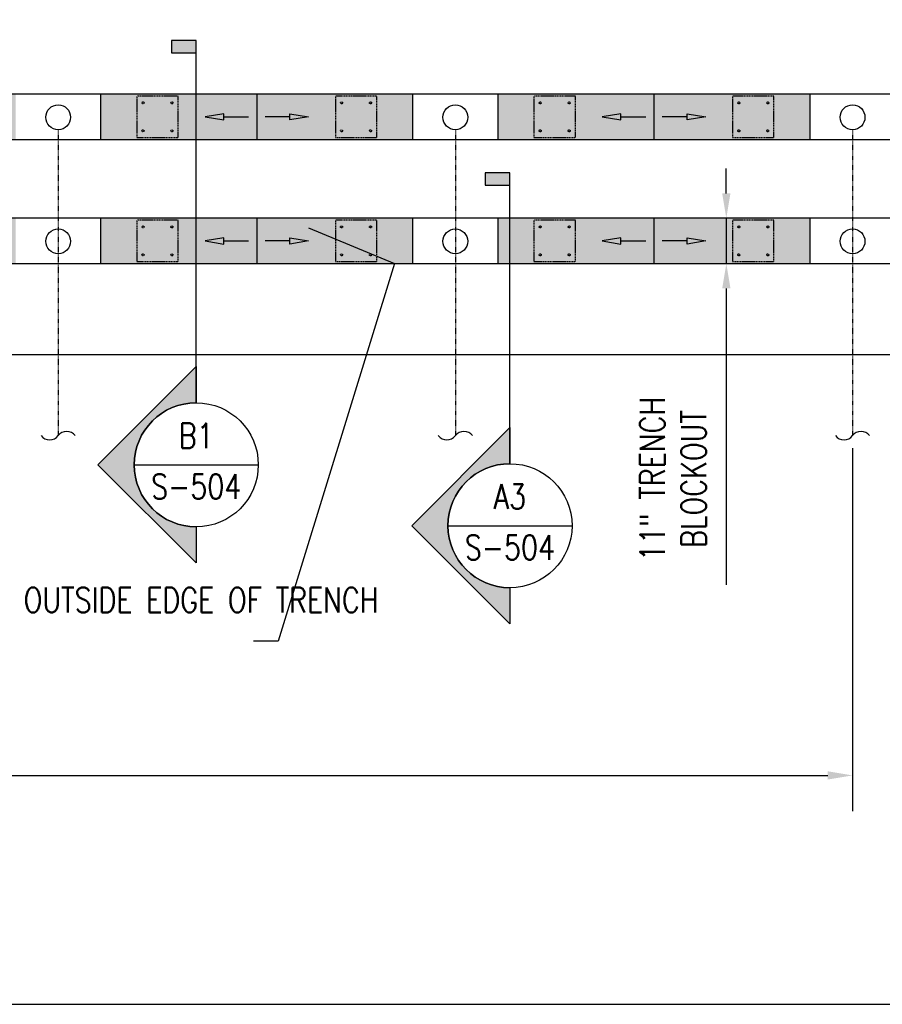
# Model space of a CAD drawing. Header units: inches. Extents: x -3662 to 6974, y 589 to 974.
# Tile 2 of 39: x 348 to 556, y 610 to 848. Entities that reach past the tile are written whole.
import ezdxf
from ezdxf import colors
from ezdxf.entities.mleader import LeaderData, LeaderLine
from ezdxf.enums import TextEntityAlignment as Align
from ezdxf.math import Vec2, Vec3

# ---------------------------------------------------------------- set-up
doc = ezdxf.new("R2010")
doc.units = ezdxf.units.IN
doc.header["$MEASUREMENT"] = 0
doc.linetypes.add('Dash', pattern=[0.25, 0.125, -0.125])
for name, color, linetype in [('A-FLOR', 173, 'Continuous'), ('A-FLOR-PATT', 8, 'Continuous'), ('A-FLOR-SLOPE', 172, 'Continuous'), ('P-DRNS-PIPE', 3, 'Dash'), ('S-ANNO-DIMS', 1, 'Continuous'), ('S-ANNO-NOTE', 2, 'Continuous'), ('S-ANNO-SYMB', 2, 'Continuous'), ('S-ANNO-TEXT', 10, 'Continuous'), ('S-DOOR-SOLE', 131, 'Dash'), ('S-DOOR-TRNCH', 173, 'Continuous')]:
    doc.layers.add(name, color=color, linetype=linetype)
doc.styles.add('Annotative', font='romans.shx', dxfattribs={"width": 0.8, "height": 0.125})
doc.styles.add('Arial', font='romans.shx', dxfattribs={"width": 0.8})
doc.styles.add('ROMANS', font='romans.shx', dxfattribs={"width": 0.8})
doc.dimstyles.new('Annotative', dxfattribs={"dimscale": 0, "dimtxt": 0.125, "dimasz": 0.125, "dimexe": 0.18, "dimexo": 0.0625, "dimgap": 0.09, "dimtad": 1, "dimdec": 3, "dimzin": 3, "dimdsep": 46, "dimlunit": 4, "dimtxsty": 'Annotative', "dimcen": 0.09, "dimclrt": 2, "dimazin": 2, "dimtfac": 1, "dimtdec": 3, "dimtmove": 0, "dimatfit": 0, "dimfxl": 1, "dimtfill": 1, "dimfrac": 2, "dimtolj": 1, "dimtzin": 0, "dimarcsym": 0})

# ---------------------------------------------------------------- blocks, each defined once
blk = doc.blocks.new('*D8')
at = {"layer": 'Defpoints', "color": 0, "transparency": 16777216}
for p in [(-122.93, 777.61), (549.07, 747.61), (549.07, 665.44)]:
    blk.add_point(p, dxfattribs=at)
at = {"layer": 'S-ANNO-DIMS', "color": 0, "lineweight": -2, "transparency": 16777216}
for p, q in [((-122.93, 774.61), (-122.93, 656.8)), ((549.07, 744.61), (549.07, 656.8)), ((-116.93, 665.44), (543.07, 665.44))]:
    blk.add_line(p, q, dxfattribs=at)
at = {"layer": 'S-ANNO-DIMS', "color": 0, "transparency": 16777216}
for points in [[(-116.93, 666.44), (-116.93, 664.44), (-122.93, 665.44)], [(543.07, 666.44), (543.07, 664.44), (549.07, 665.44)]]:
    blk.add_solid(points, dxfattribs=at)
at = {"layer": 'S-ANNO-DIMS', "color": 2, "lineweight": -3, "transparency": 16777216, "insert": (213.07, 673.33), "char_height": 6, "width": 162.3139, "attachment_point": 5, "style": 'Annotative'}
blk.add_mtext('\\A1;FLOOR DRAINS @ 8\'-0" OC TYP', dxfattribs=at)
blk = doc.blocks.new('*U17')
at = {"lineweight": -3}
blk.add_hatch(color=256, dxfattribs=at).paths.add_polyline_path([(0, 2.0753), (0, 2.1378), (-0.125, 2.1378), (-0.125, 2.0753)])
h = blk.add_hatch(color=256, dxfattribs=at)
edge = h.paths.add_edge_path()
edge.add_line((0, -0.3125), (0, -0.4947))
edge.add_line((0, -0.4947), (-0.4947, 0))
edge.add_line((-0.4947, 0), (0, 0.4947))
edge.add_line((0, 0.4947), (0, 0.3125))
edge.add_arc((0, 0), 0.3125, 90, 270)
at = {"linetype": 'Continuous', "lineweight": -3}
blk.add_line((0, 0.3125), (0, 2.1378), dxfattribs=at)
at = {"lineweight": -3}
for p, q in [((0, 0.4947), (-0.4947, 0)), ((-0.3125, 0), (0.3125, 0)), ((-0.4947, 0), (0, -0.4947))]:
    blk.add_line(p, q, dxfattribs=at)
at = {"lineweight": -3, "flags": 128}
blk.add_lwpolyline([(0, 2.0753), (0, 2.1378), (-0.125, 2.1378), (-0.125, 2.0753), (0, 2.0753)], close=True, dxfattribs=at)
blk.add_lwpolyline([(0, -0.3125), (0, -0.4947), (-0.4947, 0), (0, 0.4947), (0, 0.3125, 1), (0, -0.3125)], format="xyb", close=True, dxfattribs=at)
blk.add_lwpolyline([(-0.0156, -0.3125), (-0.0156, -0.3125)], dxfattribs=at)
blk.add_lwpolyline([(-0.0156, -0.3125), (-0.0156, -0.3125)], dxfattribs=at)
at = {"lineweight": -3}
blk.add_circle((0, 0), 0.3125, dxfattribs=at)
at = {"linetype": 'Continuous', "lineweight": -3, "style": 'Arial'}
blk.add_attdef('X#', text='', height=0.0938, dxfattribs=at).set_placement((0, 0.0469), align=Align.BOTTOM_CENTER)
blk.add_attdef('X-###', text='', height=0.0938, dxfattribs=at).set_placement((0, -0.0469), align=Align.TOP_CENTER)
blk = doc.blocks.new('*D21')
at = {"layer": 'Defpoints', "color": 0, "transparency": 16777216}
for p in [(538.82, 800.21), (518.56, 789.21), (538.82, 789.21)]:
    blk.add_point(p, dxfattribs=at)
at = {"layer": 'S-ANNO-DIMS', "color": 0, "lineweight": -2, "transparency": 16777216}
for p, q in [((518.56, 806.21), (518.56, 812.21)), ((518.56, 800.21), (518.56, 789.21)), ((518.56, 783.21), (518.56, 711.56))]:
    blk.add_line(p, q, dxfattribs=at)
at = {"layer": 'S-ANNO-DIMS', "color": 0, "transparency": 16777216}
for points in [[(517.56, 806.21), (519.56, 806.21), (518.56, 800.21)], [(517.56, 783.21), (519.56, 783.21), (518.56, 789.21)]]:
    blk.add_solid(points, dxfattribs=at)
at = {"layer": 'S-ANNO-DIMS', "color": 2, "lineweight": -3, "transparency": 16777216, "insert": (505.67, 737.14), "char_height": 6, "attachment_point": 5, "rotation": 90, "style": 'Annotative'}
blk.add_mtext('\\A1;11" TRENCH\\PBLOCKOUT', dxfattribs=at)
blk = doc.blocks.new('*U24')
at = {"linetype": 'Continuous', "lineweight": -3}
blk.add_line((1.125, 0.625), (29.5, 0.625), dxfattribs=at)
at = {"lineweight": -3, "style": 'Arial'}
blk.add_attdef('DRAWING_AREA_TITLE', text='', height=0.1875, dxfattribs=at).set_placement((1.3743, 0.6339), align=Align.BOTTOM_LEFT)
blk.add_attdef('X#', text='', height=0.1875, dxfattribs=at).set_placement((0.8125, 0.625), align=Align.MIDDLE_CENTER)
blk.add_attdef('SCALE:', text='', height=0.0938, dxfattribs=at).set_placement((1.3743, 0.5606), align=Align.TOP_LEFT)
blk = doc.blocks.new('*D43')
at = {"layer": 'Defpoints', "color": 0, "transparency": 16777216}
for p in [(573.07, 913.6), (285.07, 829.71), (573.07, 799.71)]:
    blk.add_point(p, dxfattribs=at)
at = {"layer": 'S-ANNO-DIMS', "color": 0, "lineweight": -2, "transparency": 16777216}
for p, q in [((573.07, 802.71), (573.07, 922.24)), ((291.07, 913.6), (567.07, 913.6))]:
    blk.add_line(p, q, dxfattribs=at)
at = {"layer": 'S-ANNO-DIMS', "color": 0, "transparency": 16777216}
for points in [[(291.07, 914.6), (291.07, 912.6), (285.07, 913.6)], [(567.07, 914.6), (567.07, 912.6), (573.07, 913.6)]]:
    blk.add_solid(points, dxfattribs=at)
at = {"layer": 'S-ANNO-DIMS', "color": 2, "transparency": 16777216, "insert": (429.07, 921.5), "char_height": 6, "attachment_point": 5, "style": 'Annotative', "bg_fill": 3, "box_fill_scale": 1.25, "bg_fill_color": 256, "bg_fill_true_color": 13158600, "bg_fill_transparency": 0}
blk.add_mtext('\\A1;SOLE PLATES @ 4\'-0" OC', dxfattribs=at)
blk = doc.blocks.new('TRENCH SOLE PLATE')
at = {"lineweight": -3, "ltscale": 0.25}
blk.add_lwpolyline([(-5, 5), (-5, -5), (5, -5), (5, 5)], close=True, dxfattribs=at)
for centre in [(-3.5, 3.375), (3.5, 3.375), (-3.5, -3.375), (3.5, -3.375)]:
    blk.add_circle(centre, 0.25, dxfattribs=at)
blk = doc.blocks.new('ARROW')
for p, q in [((-0.09375, -0.015625), (-0.09375, 0.015625)), ((-0.09375, 0.015625), (0, 0)), ((0, 0), (-0.09375, -0.015625))]:
    blk.add_line(p, q)
blk.add_lwpolyline([(-0.09375, 0), (-0.21875, 0)])
blk.add_solid([(-0.09375, 0.015625), (0, 0), (-0.09375, -0.015625)])
blk = doc.blocks.new('*U54')
at = {"lineweight": -3}
blk.add_hatch(color=256, dxfattribs=at).paths.add_polyline_path([(0, 1.1619), (0, 1.2244), (-0.125, 1.2244), (-0.125, 1.1619)])
h = blk.add_hatch(color=256, dxfattribs=at)
edge = h.paths.add_edge_path()
edge.add_line((0, -0.8657), (0, -1.0479))
edge.add_line((0, -1.0479), (-0.4947, -0.5532))
edge.add_line((-0.4947, -0.5532), (0, -0.0585))
edge.add_line((0, -0.0585), (0, -0.2407))
edge.add_arc((0, -0.5532), 0.3125, 90, 270)
at = {"linetype": 'Continuous', "lineweight": -3}
blk.add_line((0, -0.2407), (0, 1.2244), dxfattribs=at)
at = {"lineweight": -3}
for p, q in [((0, -0.0585), (-0.4947, -0.5532)), ((-0.4947, -0.5532), (0, -1.0479)), ((-0.3125, -0.5532), (0.3125, -0.5532))]:
    blk.add_line(p, q, dxfattribs=at)
at = {"lineweight": -3, "flags": 128}
blk.add_lwpolyline([(0, 1.1619), (0, 1.2244), (-0.125, 1.2244), (-0.125, 1.1619), (0, 1.1619)], close=True, dxfattribs=at)
blk.add_lwpolyline([(0, -0.8657), (0, -1.0479), (-0.4947, -0.5532), (0, -0.0585), (0, -0.2407, 1), (0, -0.8657)], format="xyb", close=True, dxfattribs=at)
blk.add_lwpolyline([(-0.0156, -0.8657), (-0.0156, -0.8657)], dxfattribs=at)
blk.add_lwpolyline([(-0.0156, -0.8657), (-0.0156, -0.8657)], dxfattribs=at)
at = {"lineweight": -3}
blk.add_circle((0, -0.5532), 0.3125, dxfattribs=at)
at = {"linetype": 'Continuous', "lineweight": -3, "style": 'Arial'}
blk.add_attdef('X#', text='', height=0.0938, dxfattribs=at).set_placement((0, -0.5063), align=Align.BOTTOM_CENTER)
blk.add_attdef('X-###', text='', height=0.0938, dxfattribs=at).set_placement((0, -0.6001), align=Align.TOP_CENTER)

msp = doc.modelspace()

# ---------------------------------------------------------------- hatches: boundary and pattern name
at = {"layer": 'A-FLOR-PATT'}
h = msp.add_hatch(dxfattribs=at)
h.set_pattern_fill('AR-SAND', color=256, scale=2)
h.paths.add_polyline_path([(-158.9285, 830.2127), (-158.9285, 819.2127), (-133.1785, 819.2125), (-133.1785, 830.2125)])
h.paths.add_polyline_path([(-74.9285, 819.212), (-74.9285, 830.212), (-112.6785, 830.2123), (-112.6785, 819.2123)])
h.paths.add_polyline_path([(-37.1785, 819.2116), (-37.1785, 830.2116), (-74.9285, 830.212), (-74.9285, 819.212)])
h.paths.add_polyline_path([(21.0715, 819.2111), (21.0715, 830.2111), (-16.6785, 830.2114), (-16.6785, 819.2114)])
h.paths.add_polyline_path([(58.8215, 819.2107), (58.8215, 830.2107), (21.0715, 830.2111), (21.0715, 819.2111)])
h.paths.add_polyline_path([(117.0715, 819.2102), (117.0715, 830.2102), (79.3215, 830.2106), (79.3215, 819.2106)])
h.paths.add_polyline_path([(154.8215, 819.2099), (154.8215, 830.2099), (117.0715, 830.2102), (117.0715, 819.2102)])
h.paths.add_polyline_path([(213.0715, 819.2093), (213.0715, 830.2093), (175.3215, 830.2097), (175.3215, 819.2097)])
h.paths.add_polyline_path([(250.8215, 819.209), (250.8215, 830.209), (249.0774, 830.209), (249.0774, 830.2059), (243.0774, 830.2059), (213.0715, 830.2064), (213.0715, 819.2093)])
h.paths.add_polyline_path([(271.3215, 830.2088), (271.3215, 819.2088), (309.0715, 819.2085), (309.0715, 830.2085)])
h.paths.add_polyline_path([(309.0715, 830.2085), (309.0715, 819.2085), (346.8215, 819.2081), (346.8215, 830.2081)])
h.paths.add_polyline_path([(405.0715, 819.2076), (405.0715, 830.2076), (367.3215, 830.2079), (367.3215, 819.2079)])
h.paths.add_polyline_path([(405.0715, 830.2076), (405.0715, 819.2076), (442.8215, 819.2072), (442.8215, 830.2072)])
h.paths.add_polyline_path([(463.3215, 830.2071), (463.3215, 819.2071), (501.0715, 819.2067), (501.0715, 830.2067)])
h.paths.add_polyline_path([(538.8215, 819.2064), (538.8215, 830.2064), (501.0715, 830.2067), (501.0715, 819.2067)])
h.paths.add_polyline_path([(585.0774, 830.2059), (559.3215, 830.2062), (559.3215, 819.2062), (585.0774, 819.2059), (612.0774, 819.2059), (612.0774, 830.2059)])
h = msp.add_hatch(dxfattribs=at)
h.set_pattern_fill('AR-SAND', color=256, scale=2)
h.paths.add_polyline_path([(250.8215, 800.2059), (237.0952, 800.2059), (237.0952, 789.2059), (250.8215, 789.2059)])
h.paths.add_polyline_path([(309.0715, 800.2059), (271.3215, 800.2059), (271.3215, 789.2059), (309.0715, 789.2059)])
h.paths.add_polyline_path([(346.8215, 800.2059), (309.0715, 800.2059), (309.0715, 789.2059), (346.8215, 789.2059)])
h.paths.add_polyline_path([(405.0715, 800.2059), (367.3215, 800.2059), (367.3215, 789.2059), (405.0715, 789.2059)])
h.paths.add_polyline_path([(442.8215, 800.2059), (405.0715, 800.2059), (405.0715, 789.2059), (442.8215, 789.2059)])
h.paths.add_polyline_path([(501.0715, 800.2059), (463.3215, 800.2059), (463.3215, 789.2059), (501.0715, 789.2059)])
h.paths.add_polyline_path([(538.8215, 800.2059), (501.0715, 800.2059), (501.0715, 789.2059), (538.8215, 789.2059)])
h.paths.add_polyline_path([(648.1997, 800.2059), (559.3215, 800.2059), (559.3215, 789.2059), (648.1997, 789.2059)])
h.paths.add_polyline_path([(706.4497, 800.2059), (668.6997, 800.2059), (668.6997, 789.2059), (706.4497, 789.2059)])
h.paths.add_polyline_path([(744.1997, 800.2059), (706.4497, 800.2059), (706.4497, 789.2059), (744.1997, 789.2059)])
h.paths.add_polyline_path([(803.0952, 800.2059), (764.6997, 800.2059), (764.6997, 789.2059), (803.0952, 789.2059)])
h.paths.add_polyline_path([(840.1997, 800.2059), (803.0952, 800.2059), (803.0952, 789.2059), (840.1997, 789.2059)])
h.paths.add_polyline_path([(898.4497, 800.2059), (860.6997, 800.2059), (860.6997, 789.2059), (898.4497, 789.2059)])
h.paths.add_polyline_path([(936.1997, 800.2059), (898.4497, 800.2059), (898.4497, 789.2059), (936.1997, 789.2059)])
h.paths.add_polyline_path([(1010.2202, 800.2059), (983.5774, 800.2059), (956.6997, 800.2059), (956.6997, 789.2059), (983.5774, 789.2059), (1010.2202, 789.2059)])

# ---------------------------------------------------------------- linework, layer by layer
at = {"layer": 'A-FLOR', "lineweight": -3}
msp.add_line((201.0774, 767.2059), (561.0774, 767.2059), dxfattribs=at)
at = {"layer": 'A-FLOR-SLOPE', "lineweight": -3}
for p, q in [((405.0715, 830.2059), (405.0715, 819.2059)), ((501.0715, 830.2059), (501.0715, 819.2059)), ((405.0715, 800.2059), (405.0715, 789.2059)), ((501.0715, 800.2059), (501.0715, 789.2059))]:
    msp.add_line(p, q, dxfattribs=at)
at = {"layer": 'P-DRNS-PIPE', "lineweight": -3}
for p, q in [((357.0715, 821.6097), (357.0715, 747.6097)), ((453.0715, 821.6097), (453.0715, 747.6097)), ((549.0715, 821.6097), (549.0715, 747.6097))]:
    msp.add_line(p, q, dxfattribs=at)
at = {"layer": 'P-DRNS-PIPE', "linetype": 'Continuous', "lineweight": -3}
for centre in [(357.0715, 824.6097), (453.0715, 824.6097), (549.0715, 824.6097), (357.0715, 794.6097), (453.0715, 794.6097), (549.0715, 794.6097)]:
    msp.add_circle(centre, 3, dxfattribs=at)
for centre, start, end in [((359.134, 746.0628), 36.869898, 143.130102), ((455.134, 746.0628), 36.869898, 143.130102), ((551.134, 746.0628), 36.869898, 143.130102), ((355.009, 749.1566), 216.869898, 323.130102), ((451.009, 749.1566), 216.869898, 323.130102), ((547.009, 749.1566), 216.869898, 323.130102)]:
    msp.add_arc(centre, 2.5781, start, end, dxfattribs=at)
at = {"layer": 'S-DOOR-TRNCH', "lineweight": -3}
for p, q in [((367.3215, 830.2059), (367.3215, 819.2059)), ((442.8215, 819.2059), (442.8215, 830.2059)), ((463.3215, 830.2059), (463.3215, 819.2059)), ((538.8215, 819.2059), (538.8215, 830.2059)), ((367.3215, 800.2059), (367.3215, 789.2059)), ((442.8215, 789.2059), (442.8215, 800.2059)), ((463.3215, 800.2059), (463.3215, 789.2059)), ((538.8215, 789.2059), (538.8215, 800.2059))]:
    msp.add_line(p, q, dxfattribs=at)
for points in [[(585.0774, 830.2059), (-158.9285, 830.2127), (-158.9285, 819.2127), (585.0774, 819.2059)], [(983.5774, 800.2059), (237.0952, 800.2059), (237.0952, 789.2059), (983.5774, 789.2059)]]:
    msp.add_lwpolyline(points, dxfattribs=at)

# ---------------------------------------------------------------- block references
at = {"layer": 'S-ANNO-SYMB', "lineweight": -3}
ref = msp.add_blockref('*U17', (390.4392, 740.5595), dxfattribs=dict(at, xscale=48, yscale=48, zscale=48))
ref.add_attrib('X-###', 'S-504', dxfattribs={"color": 1, "linetype": 'Continuous', "lineweight": -2, "height": 6, "style": 'ROMANS', "width": 0.8}).set_placement((390.4392, 738.3095), align=Align.TOP_CENTER)
ref.add_attrib('X#', 'B1', dxfattribs={"layer": 'S-ANNO-TEXT', "color": 1, "linetype": 'Continuous', "lineweight": -2, "height": 6, "style": 'ROMANS', "width": 0.8}).set_placement((390.4392, 742.8095), align=Align.BOTTOM_CENTER)
at = {"layer": 'S-ANNO-SYMB', "xscale": -48, "yscale": 48, "zscale": 48, "rotation": 359.9999999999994}
for p in [(392.5715, 794.7059), (488.5715, 794.7059)]:
    msp.add_blockref('ARROW', p, dxfattribs=at)
at = {"layer": 'S-ANNO-SYMB', "xscale": 48, "yscale": 48, "zscale": 48}
for p in [(417.5715, 794.7059), (513.5715, 794.7059)]:
    msp.add_blockref('ARROW', p, dxfattribs=at)
at = {"layer": 'S-ANNO-SYMB', "lineweight": -3, "xscale": 47.999999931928, "yscale": 47.999999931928, "zscale": 47.999999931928}
msp.add_blockref('*U24', (-200.2951, 580.0865), dxfattribs=at)

# ---------------------------------------------------------------- dimensions: what is measured, and where the dimension line sits
at = {"layer": 'S-ANNO-DIMS', "lineweight": -3}
dim = msp.add_linear_dim(base=(518.5648, 789.2059), p1=(538.8215, 800.2059), p2=(538.8215, 789.2059), angle=90, text='<> TRENCH\\PBLOCKOUT', dimstyle='Annotative', override={"dimpost": '\\X', "dimse1": 1, "dimse2": 1, "dimtfill": 0}, dxfattribs=at)
dim.commit()
dim.dimension.update_dxf_attribs({"geometry": '*D21', "text_midpoint": (518.5648, 737.1398), "dimtype": 160})
dim = msp.add_linear_dim(base=(549.0715, 665.4391), p1=(-122.9285, 777.6097), p2=(549.0715, 747.6097), text='FLOOR DRAINS @ 8\'-0" OC TYP', dimstyle='Annotative', override={"dimpost": '\\X', "dimtfill": 0}, dxfattribs=at)
dim.commit()
dim.dimension.update_dxf_attribs({"geometry": '*D8', "text_midpoint": (213.0715, 665.4391), "dimtype": 160})

# ---------------------------------------------------------------- leaders
at = {"layer": 'S-ANNO-NOTE', "lineweight": -3}
ml = msp.add_multileader_mtext('Standard', dxfattribs=at)
ml.set_content('HIGH POINT AT MIDPOINT BETWEEN DRAINS (TYP)', color=256, style='Annotative')
ml.set_leader_properties(color=1, linetype='ByLayer', lineweight=-1)
ml.build(insert=Vec2(0, 0))
ml.multileader.update_dxf_attribs({"text_right_attachment_type": 3, "dogleg_length": 0.125, "arrow_head_size": 6, "scale": 48})
ctx = ml.context
ctx.base_point, ctx.scale, ctx.char_height, ctx.arrow_head_size, ctx.landing_gap_size, ctx.plane_origin = Vec3(697.941, 842.6914), 48, 6, 6, 4.32, Vec3(802.9542, 797.0007)
ctx.right_attachment, ctx.text_align_type = 3, 2
notes = []
notes.append((ctx, [(0, (1, 1, 0), (803.0952, 831.5485), (-1, 0), 6, [(0, [(803.0952, 800.2059)], 0, [])])]))
ctx.mtext.insert, ctx.mtext.width, ctx.mtext.alignment, ctx.mtext.flow_direction = Vec3(792.7752, 846.6914), 92.799504, 3, 5
ml = msp.add_multileader_mtext('Standard', dxfattribs=at)
ml.set_content('OUTSIDE EDGE OF TRENCH', color=256, style='Annotative')
ml.set_leader_properties(color=1, linetype='ByLayer', lineweight=-1)
ml.build(insert=Vec2(0, 0))
ml.multileader.update_dxf_attribs({"text_right_attachment_type": 3, "dogleg_length": 0.125, "arrow_head_size": 6, "scale": 48})
ctx = ml.context
ctx.base_point, ctx.scale, ctx.char_height, ctx.arrow_head_size, ctx.landing_gap_size, ctx.plane_origin = Vec3(344.4065, 707.869), 48, 6, 6, 4.32, Vec3(484.6093, 899.425)
ctx.right_attachment = 3
notes.append((ctx, [(0, (1, 1, 0), (410.2465, 697.869), (-1, 0), 6, [(1, [(412.054, 800.2059), (438.3529, 789.2059)], 0, [])])]))
ctx.mtext.insert, ctx.mtext.width, ctx.mtext.flow_direction = Vec3(348.7265, 710.869), 57.754109, 5
ml = msp.add_multileader_mtext('Standard', dxfattribs=at)
ml.set_content('1:100 SLOPE (TYP)', color=256, style='Annotative')
ml.set_leader_properties(color=1, linetype='ByLayer', lineweight=-1)
ml.build(insert=Vec2(0, 0))
ml.multileader.update_dxf_attribs({"text_right_attachment_type": 3, "dogleg_length": 0.125, "arrow_head_size": 6, "scale": 48})
ctx = ml.context
ctx.base_point, ctx.scale, ctx.char_height, ctx.arrow_head_size, ctx.landing_gap_size, ctx.plane_origin = Vec3(221.2394, 721.3224), 48, 6, 6, 4.32, Vec3(351.6791, 748.6866)
ctx.right_attachment = 3
notes.append((ctx, [(0, (1, 1, 0), (305.3651, 720.1795), (-1, 0), 6, [(1, [(314.0715, 794.7059), (304.0715, 794.7059)], 0, [])])]))
ctx.mtext.insert, ctx.mtext.width, ctx.mtext.flow_direction = Vec3(225.5594, 725.3224), 74.625012, 5
ml = msp.add_multileader_mtext('Standard', dxfattribs=at)
ml.set_content('3" %%C DRAIN OUTLET (TYP)', color=256, style='Annotative')
ml.set_leader_properties(color=1, linetype='ByLayer', lineweight=-1)
ml.build(insert=Vec2(0, 0))
ml.multileader.update_dxf_attribs({"text_right_attachment_type": 3, "dogleg_length": 0.125, "arrow_head_size": 6, "scale": 48})
ctx = ml.context
ctx.base_point, ctx.scale, ctx.char_height, ctx.arrow_head_size, ctx.landing_gap_size, ctx.plane_origin = Vec3(-4.7276, 775.2856), 48, 6, 6, 4.32, Vec3(16.3574, 786.4544)
ctx.right_attachment = 3
notes.append((ctx, [(1, (1, 1, 0), (-10.7276, 775.2856), (1, 0), 6, [(1, [(-26.9285, 794.0787)], 0, [])])]))
ctx.mtext.insert, ctx.mtext.width, ctx.mtext.flow_direction = Vec3(-0.4076, 779.2856), 56.530008, 5
for ctx, leaders in notes:
    for number, flags, end, landing, length, lines in leaders:
        leader = LeaderData()
        leader.index, (leader.has_last_leader_line, leader.has_dogleg_vector, leader.attachment_direction) = number, flags
        leader.last_leader_point, leader.dogleg_vector, leader.dogleg_length = Vec3(end), Vec3(landing), length
        for number, points, colour, breaks in lines:
            line = LeaderLine()
            line.index, line.vertices, line.color, line.breaks = number, Vec3.list(points), colors.encode_raw_color(colour), breaks
            leader.lines.append(line)
        ctx.leaders.append(leader)

# ---------------------------------------------------------------- next in the draw order: dimensions: what is measured, and where the dimension line sits
at = {"layer": 'S-ANNO-DIMS'}
dim = msp.add_linear_dim(base=(573.0715, 913.6038), p1=(285.0715, 829.7059), p2=(573.0715, 799.7059), text='SOLE PLATES @ 4\'-0" OC', dimstyle='Annotative', override={"dimpost": '\\X', "dimse1": 1}, dxfattribs=at)
dim.commit()
dim.dimension.update_dxf_attribs({"geometry": '*D43', "text_midpoint": (429.0715, 921.4953)})

# ---------------------------------------------------------------- next in the draw order: block references
at = {"layer": 'S-ANNO-SYMB', "xscale": -48, "yscale": 48, "zscale": 48, "rotation": 359.9999999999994}
for p in [(392.5715, 824.7059), (488.5715, 824.7059)]:
    msp.add_blockref('ARROW', p, dxfattribs=at)
at = {"layer": 'S-ANNO-SYMB', "xscale": 48, "yscale": 48, "zscale": 48}
for p in [(417.5715, 824.7059), (513.5715, 824.7059)]:
    msp.add_blockref('ARROW', p, dxfattribs=at)
at = {"layer": 'S-ANNO-SYMB', "lineweight": -3}
ref = msp.add_blockref('*U54', (466.2648, 752.3805), dxfattribs=dict(at, xscale=48, yscale=48, zscale=48))
ref.add_attrib('X-###', 'S-504', dxfattribs={"color": 1, "linetype": 'Continuous', "lineweight": -2, "height": 6, "style": 'ROMANS', "width": 0.8}).set_placement((466.2648, 723.5772), align=Align.TOP_CENTER)
ref.add_attrib('X#', 'A3', dxfattribs={"layer": 'S-ANNO-TEXT', "color": 1, "linetype": 'Continuous', "lineweight": -2, "height": 6, "style": 'ROMANS', "width": 0.8}).set_placement((466.2648, 728.0772), align=Align.BOTTOM_CENTER)
at = {"layer": 'S-DOOR-SOLE'}
for p in [(381.0715, 824.7059), (429.0715, 824.7059), (477.0715, 824.7059), (525.0715, 824.7059), (381.0715, 794.7059), (429.0715, 794.7059), (477.0715, 794.7059), (525.0715, 794.7059)]:
    msp.add_blockref('TRENCH SOLE PLATE', p, dxfattribs=at)

doc.saveas('drawing.dxf')
